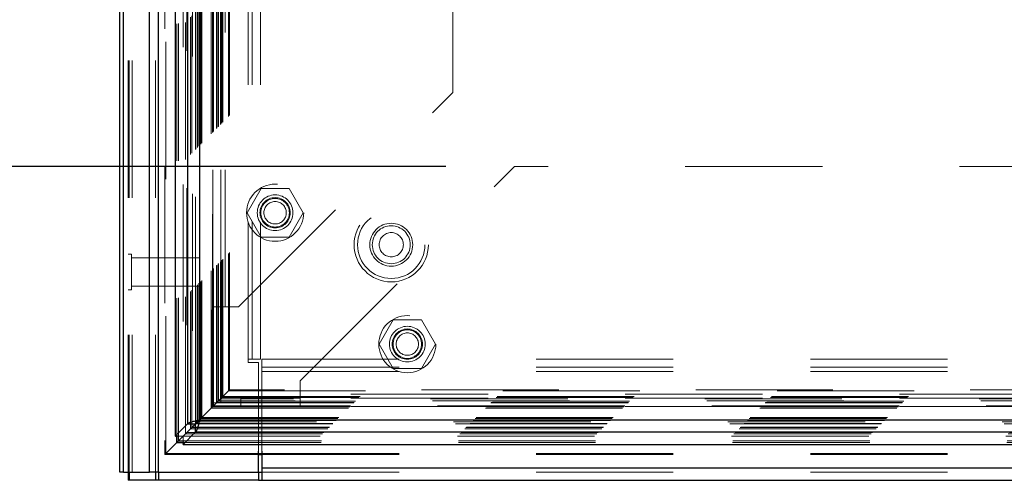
# Model space of a CAD drawing. Header units: inches. Extents: x 0.2 to 10.8, y 0.2 to 8.2.
# Tile 54 of 123: x 2.774 to 3.492, y 2.892 to 3.228. Entities that reach past the tile are written whole.
import ezdxf

# ---------------------------------------------------------------- set-up
doc = ezdxf.new("R2010")
doc.units = ezdxf.units.IN
doc.header["$MEASUREMENT"] = 0
doc.linetypes.add('HIDDEN', pattern=[0.075, 0.05, -0.025])
doc.layers.add('DIMENSIONS', color=140, linetype='Continuous')
doc.styles.add('SLDTEXTSTYLE0', font='TXT', dxfattribs={"width": 0.7})
doc.dimstyles.new('SLDDIMSTYLE0', dxfattribs={"dimtxt": 0.084961, "dimasz": 0.13, "dimexe": 0, "dimexo": 0.0625, "dimgap": 0.02124, "dimtad": 0, "dimtih": 1, "dimtoh": 1, "dimlfac": 12, "dimrnd": 1e-09, "dimzin": 12, "dimdsep": 46, "dimtxsty": 'SLDTEXTSTYLE0', "dimsah": 1, "dimcen": 0.09, "dimadec": 0, "dimazin": 3, "dimtfac": 1, "dimtofl": 0, "dimtmove": 0, "dimatfit": 3, "dimfxl": 0, "dimfrac": 2, "dimtolj": 1, "dimtzin": 12, "dimarcsym": 0})

# ---------------------------------------------------------------- blocks, each defined once
blk = doc.blocks.new('_D')
at = {"layer": 'DIMENSIONS'}
for p, q in [((3.08447, 5.1108), (2.39772, 5.1108)), ((2.52272, 5.1108), (2.52272, 4.32325)), ((2.36114, 4.1692), (2.33261, 4.1692)), ((2.33261, 4.1692), (2.33261, 4.03417)), ((2.68429, 4.1692), (2.71282, 4.1692)), ((2.71282, 4.1692), (2.71282, 4.03417)), ((2.33261, 4.03417), (2.36114, 4.03417)), ((2.71282, 4.03417), (2.68429, 4.03417)), ((2.52272, 3.12052), (2.52272, 4.01515)), ((3.08447, 3.12052), (2.39772, 3.12052))]:
    blk.add_line(p, q, dxfattribs=at)
for points in [[(2.52272, 5.1108), (2.50272, 4.9808), (2.54272, 4.9808)], [(2.52272, 3.12052), (2.54272, 3.25052), (2.50272, 3.25052)]]:
    blk.add_solid(points, dxfattribs=at)
at = {"layer": 'DIMENSIONS', "char_height": 0.083333, "attachment_point": 1, "style": 'SLDTEXTSTYLE0'}
for s, insert in [('23.88', (2.36114, 4.29565)), ('606.6', (2.36114, 4.1416))]:
    blk.add_mtext(s, dxfattribs=dict(at, insert=insert))

msp = doc.modelspace()

# ---------------------------------------------------------------- linework, layer by layer
at = {"color": 7, "linetype": 'HIDDEN', "lineweight": 18}
for p, q in [((2.8557555, 2.8977542), (2.8557555, 5.6389355)), ((2.8527555, 2.8977542), (2.8527555, 5.3429017)), ((2.8536341, 2.8977542), (2.8536341, 5.3424034)), ((2.8557555, 2.8977542), (2.8557555, 5.3414055)), ((2.8727101, 2.8977542), (2.8727101, 5.3334298)), ((2.8748314, 2.8977542), (2.8748314, 5.3331709)), ((2.8794535, 5.3208487), (2.8794535, 2.9104739)), ((2.8803774, 2.9113883), (2.8803774, 5.3199371)), ((2.8883805, 2.924551), (2.8883805, 5.3067743)), ((2.8895137, 2.9246579), (2.8895137, 5.3066674)), ((2.8928801, 5.3074667), (2.8928801, 2.9238586)), ((2.8945824, 2.9255932), (2.8945824, 5.3057321)), ((2.8954874, 5.3048265), (2.8954874, 2.9264965)), ((2.8983321, 2.929343), (2.8983321, 5.3019824)), ((2.8991461, 2.9301569), (2.8991461, 5.3011684)), ((2.8992957, 2.9303066), (2.8992957, 5.3010187)), ((2.899703, 5.3006207), (2.899703, 2.9307164)), ((2.9019647, 5.2983822), (2.9019647, 2.9329432)), ((2.9019955, 2.9330043), (2.9019955, 5.2983226)), ((2.9021295, 2.9331404), (2.9021295, 5.298185)), ((2.9033237, 2.9343377), (2.9033237, 5.2969868)), ((2.9044485, 2.9354593), (2.9044485, 5.295866)), ((2.9049191, 5.295437), (2.9049191, 2.9358883)), ((2.9057508, 2.9367617), (2.9057508, 5.2945636)), ((2.9064816, 2.9374924), (2.9064816, 5.2938329)), ((2.9133655, 2.9443763), (2.9133655, 5.286949)), ((2.9141988, 2.9452097), (2.9141988, 5.2861157)), ((2.9146155, 5.285699), (2.9146155, 2.9456263)), ((2.9146155, 2.9456263), (2.9146155, 5.285699)), ((2.9150321, 2.946043), (2.9150321, 5.2852823)), ((2.9150798, 2.9460734), (2.9150798, 5.2852399)), ((2.9173238, 2.9483347), (2.9173238, 5.2829907)), ((2.9173238, 2.9483347), (2.9173238, 5.2829907)), ((2.9175648, 2.9485756), (2.9175648, 5.2827497)), ((2.918494, 2.9495049), (2.918494, 5.2818205)), ((2.9187821, 2.949793), (2.9187821, 5.2815323)), ((2.9204047, 2.9513961), (2.9204047, 5.2799277)), ((2.921112, 2.9521229), (2.921112, 5.2792025)), ((2.921885, 2.9528959), (2.921885, 5.2784294)), ((2.9259755, 2.9569864), (2.9259755, 5.274339)), ((2.9267039, 2.9577176), (2.9267039, 5.2736283)), ((2.9403388, 2.9801709), (2.9403388, 5.2510875)), ((2.9403388, 2.9801709), (2.9403388, 5.2510875)), ((2.9433388, 2.9801709), (2.9433388, 5.2510875)), ((2.9493388, 2.9801709), (2.9493388, 5.2510875)), ((2.9144713, 3.0182043), (2.9144713, 5.213121)), ((2.9204713, 3.0182043), (2.9204713, 5.213121)), ((2.9234713, 3.0182043), (2.9234713, 5.213121)), ((2.9234713, 3.0182043), (2.9234713, 5.213121)), ((3.0894713, 3.1744543), (3.0894713, 5.056871)), ((2.9332213, 3.0182043), (3.0894713, 3.1744543)), ((2.9782213, 2.9642738), (3.1344713, 3.1205238)), ((4.5590546, 3.1205238), (3.1344713, 3.1205238)), ((2.9497233, 3.1045655), (2.9394754, 3.0868155)), ((2.9702193, 3.1045655), (2.9497233, 3.1045655)), ((2.9804672, 3.0868155), (2.9702193, 3.1045655)), ((2.9394754, 3.0868155), (2.9497233, 3.0690655)), ((2.9702193, 3.0690655), (2.9804672, 3.0868155)), ((2.9497233, 3.0690655), (2.9702193, 3.0690655)), ((2.8553596, 3.0566084), (2.8527555, 3.0566084)), ((2.8553596, 3.0305667), (2.8553596, 3.0566084)), ((2.9048388, 3.0540042), (2.8553596, 3.0540042)), ((2.9048388, 3.0331709), (2.9048388, 3.0540042)), ((2.8527555, 3.0305667), (2.8553596, 3.0305667)), ((2.8553596, 3.0331709), (2.9048388, 3.0331709)), ((2.914184, 3.015995), (2.9141804, 2.9452218)), ((2.9144713, 3.0182043), (2.9234713, 3.0182043)), ((2.9144713, 2.9482043), (2.9144713, 3.0182043)), ((2.9204713, 2.9482043), (2.9204713, 3.0182043)), ((2.9234713, 3.0182043), (2.9332213, 3.0182043)), ((3.04614, 3.0087738), (3.035892, 2.9910238)), ((3.0666359, 3.0087738), (3.04614, 3.0087738)), ((3.0768839, 2.9910238), (3.0666359, 3.0087738)), ((3.035892, 2.9910238), (3.04614, 2.9732738)), ((3.0666359, 2.9732738), (3.0768839, 2.9910238)), ((2.9403388, 2.9776709), (2.9403388, 2.9801709)), ((2.9493388, 2.9801709), (2.9403388, 2.9801709)), ((2.9503313, 2.9801709), (4.7431796, 2.9801709)), ((2.9503313, 2.9801709), (2.9503313, 2.9711709)), ((2.9478388, 2.9776709), (2.9403388, 2.9776709)), ((2.9478388, 2.9130891), (2.9478388, 2.9776709)), ((2.9503313, 2.9741709), (4.7431796, 2.9741709)), ((3.04614, 2.9732738), (3.0666359, 2.9732738)), ((2.9503313, 2.9711709), (4.7431796, 2.9711709)), ((2.9503313, 2.9711709), (2.9503313, 2.9130891)), ((2.9503313, 2.9711709), (4.7431796, 2.9711709)), ((2.9782213, 2.9545238), (2.9782213, 2.9642738)), ((4.7733351, 2.9511629), (2.920111, 2.9511629)), ((4.7732801, 2.9512066), (2.9201838, 2.9512066)), ((2.921112, 2.9521229), (2.9203551, 2.951366)), ((2.921885, 2.9528959), (2.921112, 2.9521229)), ((2.921112, 2.9521229), (4.7723583, 2.9521229)), ((2.9259755, 2.9569864), (2.921885, 2.9528959)), ((2.921885, 2.9528959), (4.7715852, 2.9528959)), ((2.9259755, 2.9569864), (4.7674948, 2.9569864)), ((4.7667828, 2.95772), (2.9266928, 2.95772)), ((2.9350546, 2.9515238), (2.9350546, 2.9455238)), ((2.9782213, 2.9515238), (2.9350546, 2.9515238)), ((4.7153046, 2.9545238), (2.9782213, 2.9545238)), ((2.9782213, 2.9455238), (2.9782213, 2.9545238)), ((4.7153046, 2.9545238), (2.9782213, 2.9545238)), ((4.7153046, 2.9515238), (2.9782213, 2.9515238)), ((2.9141988, 2.9452097), (2.9133655, 2.9443763)), ((2.9133655, 2.9443763), (4.7801048, 2.9443763)), ((2.9175648, 2.9485756), (2.9141988, 2.9452097)), ((2.9141988, 2.9452097), (4.7792715, 2.9452097)), ((2.9142234, 2.9452037), (4.7792625, 2.9452037)), ((2.9143737, 2.9453687), (4.7790957, 2.9453687)), ((2.9144713, 2.9482043), (2.9204713, 2.9482043)), ((2.9146155, 2.9456263), (4.7788548, 2.9456263)), ((2.9146155, 2.9456263), (4.7788548, 2.9456263)), ((2.9150321, 2.946043), (4.7784381, 2.946043)), ((4.7784614, 2.9460561), (2.9150499, 2.9460561)), ((2.9173238, 2.9483347), (4.7761465, 2.9483347)), ((2.9173238, 2.9483347), (4.7761465, 2.9483347)), ((2.9175648, 2.9485756), (4.7759055, 2.9485756)), ((2.9187821, 2.949793), (2.918494, 2.9495049)), ((2.918494, 2.9495049), (4.7749763, 2.9495049)), ((4.7746881, 2.949793), (2.9187821, 2.949793)), ((2.9782213, 2.9455238), (2.9350546, 2.9455238)), ((4.7153046, 2.9455238), (2.9782213, 2.9455238)), ((2.9057508, 2.9367617), (2.9047619, 2.9357728)), ((2.9064816, 2.9374924), (2.9057508, 2.9367617)), ((2.9057508, 2.9367617), (4.7877194, 2.9367617)), ((2.9064816, 2.9374924), (4.7869887, 2.9374924)), ((2.8991461, 2.9301569), (4.7943242, 2.9301569)), ((2.8992957, 2.9303066), (4.7941745, 2.9303066)), ((2.8995273, 2.9305341), (4.7939288, 2.9305341)), ((4.7915817, 2.9329099), (2.9018916, 2.9329099)), ((2.901974, 2.9329339), (4.7914963, 2.9329339)), ((2.9021295, 2.9331404), (4.7913408, 2.9331404)), ((4.7901552, 2.9343089), (2.9033159, 2.9343089)), ((2.9044485, 2.9354593), (4.7890218, 2.9354593)), ((2.9049191, 2.9358883), (4.7885512, 2.9358883)), ((2.8873651, 2.9238586), (2.8928801, 2.9238586)), ((2.8934714, 2.9244498), (2.8928801, 2.9238586)), ((2.8928894, 2.9238493), (2.8934814, 2.9244413)), ((2.8928894, 2.918356), (2.8928894, 2.9238493)), ((2.8928894, 2.9238493), (4.8005808, 2.9238493)), ((2.8945824, 2.9255932), (2.893438, 2.9244489)), ((2.8945824, 2.9255932), (4.7988879, 2.9255932)), ((2.8955672, 2.9265827), (4.7979003, 2.9265827)), ((2.8983321, 2.929343), (4.7951382, 2.929343)), ((2.893583, 2.9193914), (4.7998872, 2.9193914)), ((2.8936899, 2.9205246), (4.7997803, 2.9205246)), ((2.8794482, 2.9104556), (2.9478388, 2.9104556)), ((2.8820222, 2.9130419), (2.8803774, 2.9113883)), ((2.8803774, 2.9113883), (2.9478388, 2.9113883)), ((2.9503313, 2.9113883), (4.7431796, 2.9113883)), ((2.9503313, 2.9104556), (4.7431796, 2.9104556)), ((2.9503313, 2.9007542), (4.7431796, 2.9007542)), ((2.9503313, 2.8977542), (4.7431796, 2.8977542))]:
    msp.add_line(p, q, dxfattribs=at)
at = {"color": 7, "linetype": 'Continuous', "lineweight": 25}
for p, q in [((2.8467555, 2.8977542), (2.8467555, 5.3435837)), ((2.8493915, 2.8977542), (2.8493915, 5.3424034)), ((2.8684675, 2.8977542), (2.8684675, 5.3334298)), ((2.8748314, 2.8977542), (2.8748314, 5.3331709)), ((2.8869713, 5.3074667), (2.8869713, 2.9238586)), ((2.8960558, 5.2983822), (2.8960558, 2.9329432)), ((2.9049191, 5.295437), (2.9049191, 2.9358883)), ((2.8960558, 2.9329432), (2.8869713, 2.9238586)), ((2.9019647, 2.9329432), (2.8934714, 2.9244498)), ((2.8934814, 2.9244413), (2.901974, 2.9329339)), ((2.8960558, 2.9329432), (2.9019647, 2.9329432)), ((2.9047619, 2.9357728), (2.9019485, 2.9329594)), ((2.901974, 2.927025), (2.901974, 2.9329339)), ((2.9049191, 2.9358883), (4.7885512, 2.9358883)), ((2.8869713, 2.9238586), (2.8873651, 2.9238586)), ((2.8883805, 2.9193914), (2.8883805, 2.924551)), ((2.8895137, 2.9205246), (2.8895137, 2.9246579)), ((2.893438, 2.9244489), (2.8895137, 2.9205246)), ((2.8928894, 2.9179405), (2.901974, 2.927025)), ((2.901974, 2.927025), (4.7914963, 2.927025)), ((2.8895137, 2.9205246), (2.8883805, 2.9193914)), ((2.8883805, 2.9193914), (2.893583, 2.9193914)), ((2.8895137, 2.9205246), (2.8936899, 2.9205246)), ((2.8928894, 2.9179405), (2.8928894, 2.918356)), ((2.8928894, 2.9179405), (4.8005808, 2.9179405)), ((2.9478388, 2.8977542), (2.9478388, 2.9130891)), ((2.9478388, 2.9113883), (2.9503313, 2.9113883)), ((2.9478388, 2.9104556), (2.9503313, 2.9104556)), ((2.9503313, 2.9130891), (2.9503313, 2.9007542)), ((2.9503313, 2.9007542), (4.7431796, 2.9007542)), ((2.9503313, 2.9007542), (2.9503313, 2.8917542)), ((2.8493915, 2.8977542), (2.8467555, 2.8977542)), ((2.8493915, 2.8977542), (2.8684675, 2.8977542)), ((2.8527555, 2.8977542), (2.8527555, 2.8917542)), ((2.8536332, 2.8977542), (2.8536332, 2.8917542)), ((2.8748314, 2.8977542), (2.8684675, 2.8977542)), ((2.8727092, 2.8977542), (2.8727092, 2.8917542)), ((2.8748282, 2.8977542), (2.8748282, 2.8917542)), ((2.8748314, 2.8977542), (2.9478388, 2.8977542)), ((2.9478313, 2.8977542), (2.9478313, 2.8917542)), ((2.9478388, 2.8977542), (2.9503313, 2.8977542)), ((2.8536332, 2.8917542), (2.8527555, 2.8917542)), ((2.8727092, 2.8917542), (2.8536332, 2.8917542)), ((2.8748282, 2.8917542), (2.8727092, 2.8917542)), ((2.9478313, 2.8917542), (2.8748282, 2.8917542)), ((2.9478313, 2.8917542), (2.9503313, 2.8917542)), ((2.9503313, 2.8917542), (4.7431796, 2.8917542))]:
    msp.add_line(p, q, dxfattribs=at)
at = {"color": 7, "linetype": 'HIDDEN', "lineweight": 18, "flags": 128}
for points in [[(2.9144117, 5.285888), (2.9144127, 4.0906305), (2.9144117, 2.9454449)], [(2.91968, 2.9506928), (2.9199748, 2.950995), (2.9201558, 2.9511746), (2.9202853, 2.9512912), (2.9203252, 2.9513329), (2.920355, 2.9513658), (2.9203842, 2.9514005), (2.9203215, 2.9513413), (2.9198389, 2.9508518), (2.9175648, 2.9485756), (2.9175648, 2.9485756)], [(2.8803774, 2.9113883), (2.8797101, 2.9107158), (2.8795272, 2.9105321), (2.879445, 2.9104573), (2.8794552, 2.9104644), (2.8794807, 2.910485), (2.8795199, 2.910521), (2.8795726, 2.9105751), (2.8796388, 2.9106459), (2.8797187, 2.9107306), (2.8798122, 2.9108258), (2.8801237, 2.9111401), (2.880433, 2.9114444), (2.8806398, 2.9116502), (2.8806917, 2.9117021), (2.8807048, 2.9117152), (2.8807082, 2.9117186), (2.880709, 2.9117194), (2.8807093, 2.9117197), (2.8807093, 2.9117197), (2.8807094, 2.9117198), (2.8807094, 2.9117198), (2.8808085, 2.9118193), (2.8808649, 2.9118758), (2.8808938, 2.9119049), (2.8809084, 2.9119195), (2.8809156, 2.9119268), (2.8809193, 2.9119304), (2.88092, 2.9119311), (2.8809211, 2.9119322), (2.8809215, 2.9119326), (2.880922, 2.9119328), (2.8809225, 2.9119328), (2.8809227, 2.9119328), (2.8809228, 2.9119327), (2.8809229, 2.9119327), (2.8809229, 2.9119327), (2.8809229, 2.9119327), (2.8809256, 2.9119316), (2.8809265, 2.9119313), (2.8809271, 2.9119312), (2.8809273, 2.9119312), (2.8809274, 2.9119312), (2.8809275, 2.9119313), (2.8809275, 2.9119313), (2.8809275, 2.9119314), (2.8809275, 2.9119314), (2.8809275, 2.9119315), (2.8809274, 2.9119317), (2.8809272, 2.9119319), (2.8809267, 2.9119325), (2.8809255, 2.9119337), (2.8809248, 2.9119346), (2.8809246, 2.911935), (2.8809246, 2.9119354), (2.8809246, 2.9119357), (2.8809247, 2.9119358), (2.8809358, 2.911947), (2.8809447, 2.9119559), (2.8809607, 2.9119719), (2.8809889, 2.9120002), (2.8810395, 2.9120509), (2.8811319, 2.9121435), (2.8813072, 2.9123192), (2.8816494, 2.9126615), (2.8821951, 2.9132072), (2.8831424, 2.9141534), (2.8839565, 2.9149697), (2.8847614, 2.9157717), (2.8858269, 2.9168287), (2.8869419, 2.9179602), (2.8882031, 2.9192139), (2.8895449, 2.9205461), (2.8919381, 2.922949)]]:
    msp.add_lwpolyline(points, dxfattribs=at)
at = {"color": 7, "linetype": 'HIDDEN', "lineweight": 18}
for centre, radius in [((2.9599713, 3.0868155), 0.0208333), ((2.9599713, 3.0868155), 0.0130208), ((2.9599713, 3.0868155), 0.0110417), ((2.9599713, 3.0868155), 0.0104167), ((2.9599713, 3.0868155), 0.0081625), ((3.0446721, 3.0635042), 0.0270833), ((3.0446721, 3.0635042), 0.0245833), ((3.0446721, 3.0635042), 0.0245833), ((3.0446721, 3.0635042), 0.015625), ((3.0446721, 3.0635042), 0.0138333), ((3.0446721, 3.0635042), 0.0088333), ((3.056388, 2.9910238), 0.0208333), ((3.056388, 2.9910238), 0.0130208), ((3.056388, 2.9910238), 0.0110417), ((3.056388, 2.9910238), 0.0104167), ((3.056388, 2.9910238), 0.0081625)]:
    msp.add_circle(centre, radius, dxfattribs=at)
for points, knots in [([(2.9200821, 2.9511013), (2.9200797, 2.9560531), (2.9200742, 2.9676311), (2.9200772, 2.9859463), (2.9200785, 3.0058351), (2.9200776, 3.0345348), (2.9200778, 3.0719547), (2.9200776, 3.1580643), (2.9200778, 3.3273331), (2.9200777, 3.6572092), (2.920078, 4.1605256), (2.9200771, 4.6795708), (2.9200785, 5.0297118), (2.9200776, 5.1583308), (2.9200776, 5.179715), (2.9200785, 5.2012001), (2.9200777, 5.2228279), (2.9200744, 5.2437341), (2.9200808, 5.2624228), (2.920089, 5.2742789), (2.9201011, 5.2797663), (2.9201021, 5.2802098)], [0, 0, 0, 0, 0.00637809, 0.01491296, 0.02359087, 0.03199582, 0.05187952, 0.07178945, 0.14290901, 0.26990556, 0.49668511, 0.79120402, 0.93845986, 0.94768291, 0.95687127, 0.96600376, 0.97535673, 0.98472892, 0.99293191, 0.99942865, 1, 1, 1, 1]), ([(2.9199401, 2.9509608), (2.9204678, 2.9514915), (2.9215613, 2.9525909), (2.9224882, 2.9535055), (2.9229678, 2.9539787)], [0, 0, 0, 0, 0.482635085, 1, 1, 1, 1]), ([(2.9257934, 2.9568043), (2.925877, 2.9568828), (2.9261137, 2.9571051), (2.9263749, 2.9573797), (2.9265564, 2.9575672), (2.9266745, 2.9576851), (2.9267324, 2.9577498), (2.9265329, 2.9575744), (2.9262159, 2.95724), (2.9259755, 2.9569864)], [0, 0, 0, 0, 0.07365324, 0.20849116, 0.27020828, 0.32874837, 0.4334973, 0.57037867, 1, 1, 1, 1]), ([(2.9048059, 2.9358071), (2.9050865, 2.9360851), (2.9055295, 2.936524), (2.9062095, 2.9372159), (2.9067886, 2.9378028), (2.9073078, 2.9383108), (2.9079579, 2.9389775), (2.9084262, 2.9394278), (2.9094064, 2.9404246), (2.9106478, 2.9416518), (2.9120363, 2.9430419), (2.913169, 2.9441752), (2.9138384, 2.9448697), (2.9142877, 2.9453222), (2.9146222, 2.9456595), (2.9148684, 2.9458584), (2.9150127, 2.9460121), (2.9151045, 2.9461261), (2.9151274, 2.9461183), (2.9150589, 2.9460565), (2.9150499, 2.9460483)], [0, 0, 0, 0, 0.07246106, 0.11437672, 0.15835297, 0.20295115, 0.23111642, 0.32554435, 0.41378419, 0.55973923, 0.71407218, 0.78921945, 0.82893971, 0.86883263, 0.88955299, 0.90783491, 0.92480066, 0.9452094, 0.99277243, 1, 1, 1, 1]), ([(2.9141988, 2.9452097), (2.914217, 2.9452244), (2.9142677, 2.9452656), (2.9143588, 2.9453446), (2.914462, 2.9454479), (2.9145654, 2.9455568), (2.9146842, 2.9456854), (2.9147894, 2.9457982), (2.9148583, 2.9458687), (2.914884, 2.9458944), (2.9148857, 2.9458961), (2.9148872, 2.9458976), (2.9148956, 2.9459066), (2.914935, 2.9459493), (2.9161991, 2.9472829), (2.917449, 2.9484964), (2.9186684, 2.9496803)], [0, 0, 0, 0, 0.01599033, 0.04454994, 0.06259846, 0.08275077, 0.10598365, 0.13334918, 0.1485017, 0.1494763, 0.14953732, 0.14954718, 0.15041901, 0.155067, 0.17572854, 1, 1, 1, 1]), ([(2.8991461, 2.9301569), (2.8991227, 2.9301335), (2.8990756, 2.9300863), (2.8990214, 2.9300314), (2.8990128, 2.9300225), (2.8990819, 2.9300926), (2.8991838, 2.9301949), (2.8993016, 2.9303131), (2.8994834, 2.930489), (2.8996279, 2.9306369), (2.8997056, 2.9307164)], [0, 0, 0, 0, 0.082092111, 0.1652609, 0.338053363, 0.518458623, 0.609869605, 0.701656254, 0.839569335, 1, 1, 1, 1]), ([(2.8954274, 2.9264383), (2.8954409, 2.926452), (2.8954883, 2.9265001), (2.8955343, 2.9265458), (2.8955672, 2.9265786)], [0, 0, 0, 0, 0.28373386, 1, 1, 1, 1])]:
    msp.add_open_spline(points, degree=3, knots=knots, dxfattribs=at)
at = {"color": 7, "linetype": 'Continuous', "lineweight": 25}
for points, knots in [([(2.8960558, 2.9329432), (2.8962377, 2.9331886), (2.8966013, 2.933434), (2.8976485, 2.9339249), (2.8983318, 2.9341703), (2.8999362, 2.9346612), (2.9008569, 2.9349066), (2.902825, 2.9353974), (2.9038719, 2.9356429), (2.9049191, 2.9358883)], [0, 0, 0, 0, 0.25, 0.25, 0.5, 0.5, 0.75, 0.75, 1, 1, 1, 1]), ([(2.9049191, 2.9358883), (2.9048194, 2.9358182), (2.9046199, 2.9356779), (2.9043237, 2.9354676), (2.9040334, 2.9352572), (2.9037519, 2.9350468), (2.903482, 2.9348365), (2.9032263, 2.9346261), (2.902928, 2.9343632), (2.9026089, 2.9340476), (2.9023089, 2.9336794), (2.9020816, 2.9333113), (2.9020037, 2.9330659), (2.9019647, 2.9329432)], [0, 0, 0, 0, 0.071448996, 0.142897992, 0.214346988, 0.285795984, 0.35724498, 0.428693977, 0.500142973, 0.625107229, 0.750071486, 0.875035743, 1, 1, 1, 1]), ([(2.9049191, 2.9358883), (2.9046737, 2.9348411), (2.9044282, 2.9337942), (2.9039374, 2.9318261), (2.903692, 2.9309054), (2.9032011, 2.929301), (2.9029557, 2.9286177), (2.9024648, 2.9275705), (2.9022194, 2.9272069), (2.901974, 2.927025)], [0, 0, 0, 0, 0.25, 0.25, 0.5, 0.5, 0.75, 0.75, 1, 1, 1, 1]), ([(2.901974, 2.9329339), (2.9020441, 2.932954), (2.9021843, 2.9329943), (2.9023947, 2.9330914), (2.9026051, 2.9332142), (2.9028154, 2.9333641), (2.9030258, 2.9335389), (2.9032362, 2.9337371), (2.903499, 2.9340115), (2.9038147, 2.9343807), (2.9041828, 2.934857), (2.904551, 2.9353647), (2.9047964, 2.9357138), (2.9049191, 2.9358883)], [0, 0, 0, 0, 0.071448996, 0.142897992, 0.214346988, 0.285795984, 0.35724498, 0.428693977, 0.500142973, 0.625107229, 0.750071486, 0.875035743, 1, 1, 1, 1]), ([(2.8883805, 2.9193914), (2.8880521, 2.9190536), (2.8876284, 2.918618), (2.8867671, 2.9177743), (2.8858384, 2.916857), (2.8837794, 2.9147752), (2.8824837, 2.9135066), (2.8820923, 2.9131125), (2.8820222, 2.9130419)], [0, 0, 0, 0, 0.20390071, 0.26302236, 0.58512217, 0.87762377, 0.97810883, 1, 1, 1, 1])]:
    msp.add_open_spline(points, degree=3, knots=knots, dxfattribs=at)

# ---------------------------------------------------------------- dimensions: what is measured, and where the dimension line sits
at = {"layer": 'DIMENSIONS'}
dim = msp.add_linear_dim(base=(2.5227173, 3.1205238), p1=(3.1344713, 5.1108015), p2=(3.1344713, 3.1205238), angle=90, dimstyle='SLDDIMSTYLE0', dxfattribs=at)
dim.commit()
dim.dimension.update_dxf_attribs({"geometry": '_D', "text_midpoint": (2.5227173, 4.1692036), "dimtype": 160})

doc.saveas('drawing.dxf')
